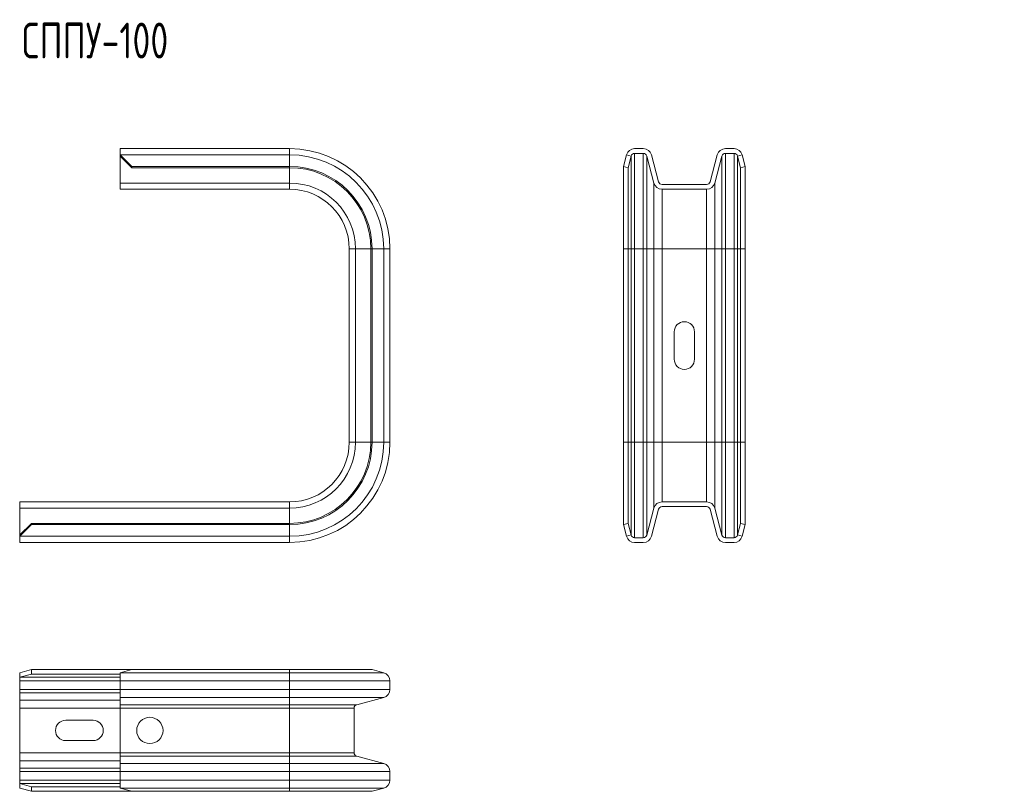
# Model space of a CAD drawing. Header units: millimetres. Extents: x -229 to 282, y -1446 to 292.
# Tile 2 of 3: x -229 to 183, y -456 to -133. Entities that reach past the tile are written whole.
import ezdxf

# ---------------------------------------------------------------- set-up
doc = ezdxf.new("R2010")
doc.units = ezdxf.units.MM
doc.styles.add('SLDTEXTSTYLE0', font='TXT', dxfattribs={"width": 0.7, "bigfont": 'bigfont'})

msp = doc.modelspace()

# ---------------------------------------------------------------- linework, layer by layer
at = {"color": 7, "linetype": 'Continuous', "lineweight": 15}
for p, q in [((-116.37, -186.72), (-187.37, -186.72)), ((-187.37, -189.31), (-187.37, -186.72)), ((-187.37, -189.35), (-187.37, -189.31)), ((-187.37, -189.35), (-182.37, -194.18)), ((-187.37, -189.87), (-187.37, -189.35)), ((23.41, -194.18), (24.7, -189.35)), ((24.71, -189.31), (24.7, -189.35)), ((24.7, -189.35), (26.63, -189.87)), ((31.72, -186.72), (28.09, -186.72)), ((28.09, -188.72), (31.72, -188.72)), ((38.11, -200.61), (35.1, -189.32)), ((62.71, -189.32), (59.7, -200.61)), ((69.72, -186.72), (66.09, -186.72)), ((66.09, -188.72), (69.72, -188.72)), ((71.18, -189.87), (73.11, -189.35)), ((73.11, -189.35), (73.1, -189.31)), ((73.11, -189.35), (74.41, -194.18)), ((-182.37, -194.7), (-187.37, -189.87)), ((-187.37, -201.12), (-187.37, -189.87)), ((26.63, -189.87), (25.34, -194.7)), ((26.63, -189.87), (26.64, -189.83)), ((33.17, -189.83), (36.18, -201.12)), ((61.63, -201.12), (64.64, -189.83)), ((71.17, -189.83), (71.18, -189.87)), ((72.47, -194.7), (71.18, -189.87)), ((-116.37, -194.18), (-182.37, -194.18)), ((-182.37, -194.18), (-182.37, -194.7)), ((-116.37, -194.7), (-182.37, -194.7)), ((25.34, -194.7), (23.41, -194.18)), ((23.41, -228.72), (23.41, -194.18)), ((25.34, -228.72), (25.34, -194.7)), ((74.41, -194.18), (72.47, -194.7)), ((72.47, -228.72), (72.47, -194.7)), ((74.41, -228.72), (74.41, -194.18)), ((-187.37, -203.72), (-187.37, -201.12)), ((58.25, -201.72), (39.56, -201.72)), ((-116.37, -203.72), (-187.37, -203.72)), ((39.56, -203.72), (58.25, -203.72)), ((-91.37, -309.72), (-91.37, -228.72)), ((-82.35, -309.72), (-82.35, -228.72)), ((-81.83, -309.72), (-81.83, -228.72)), ((-74.37, -309.72), (-74.37, -228.72)), ((23.41, -309.72), (23.41, -228.72)), ((25.34, -309.72), (25.34, -228.72)), ((72.47, -309.72), (72.47, -228.72)), ((74.41, -309.72), (74.41, -228.72)), ((44.66, -263.47), (44.66, -274.97)), ((53.16, -274.97), (53.16, -263.47)), ((23.41, -344.25), (23.41, -309.72)), ((25.34, -343.74), (25.34, -309.72)), ((72.47, -343.74), (72.47, -309.72)), ((74.41, -344.25), (74.41, -309.72)), ((-116.37, -334.72), (-229.37, -334.72)), ((-229.37, -334.72), (-229.37, -337.32)), ((-229.37, -337.32), (-229.37, -348.57)), ((33.17, -348.61), (36.18, -337.32)), ((38.11, -337.83), (35.1, -349.12)), ((39.56, -334.72), (58.25, -334.72)), ((58.25, -336.72), (39.56, -336.72)), ((62.71, -349.12), (59.7, -337.83)), ((61.63, -337.32), (64.64, -348.61)), ((-229.37, -348.57), (-224.37, -343.74)), ((-224.37, -344.25), (-229.37, -349.08)), ((-224.37, -343.74), (-224.37, -344.25)), ((-116.37, -343.74), (-224.37, -343.74)), ((-116.37, -344.25), (-224.37, -344.25)), ((23.41, -344.25), (25.34, -343.74)), ((24.7, -349.08), (23.41, -344.25)), ((25.34, -343.74), (26.63, -348.57)), ((71.18, -348.57), (72.47, -343.74)), ((72.47, -343.74), (74.41, -344.25)), ((74.41, -344.25), (73.11, -349.08)), ((-229.37, -349.08), (-229.37, -348.57)), ((-229.37, -349.08), (-229.37, -349.12)), ((-229.37, -349.12), (-229.37, -351.72)), ((26.63, -348.57), (24.7, -349.08)), ((24.71, -349.12), (24.7, -349.08)), ((26.63, -348.57), (26.64, -348.61)), ((28.09, -349.72), (31.72, -349.72)), ((66.09, -349.72), (69.72, -349.72)), ((71.17, -348.61), (71.18, -348.57)), ((73.11, -349.08), (71.18, -348.57)), ((73.11, -349.08), (73.1, -349.12)), ((-116.37, -351.72), (-229.37, -351.72)), ((31.72, -351.72), (28.09, -351.72)), ((69.72, -351.72), (66.09, -351.72)), ((-229.37, -406.28), (-224.37, -404.98)), ((-229.37, -408.21), (-229.37, -406.28)), ((-224.37, -406.91), (-229.37, -408.21)), ((-224.37, -404.98), (-224.37, -406.91)), ((-182.37, -404.98), (-224.37, -404.98)), ((-187.37, -406.91), (-224.37, -406.91)), ((-182.37, -404.98), (-187.37, -406.28)), ((-187.37, -406.29), (-187.37, -406.28)), ((-187.37, -409.67), (-187.37, -406.29)), ((-116.37, -404.98), (-182.37, -404.98)), ((-81.83, -404.98), (-116.37, -404.98)), ((-76.96, -406.29), (-81.83, -404.98)), ((-229.37, -408.21), (-229.37, -408.22)), ((-229.37, -408.22), (-229.37, -409.67)), ((-229.37, -409.67), (-229.37, -413.29)), ((-187.37, -413.29), (-187.37, -409.67)), ((-74.37, -413.29), (-74.37, -409.67)), ((-229.37, -413.29), (-229.37, -414.74)), ((-229.37, -414.74), (-229.37, -417.75)), ((-187.37, -416.68), (-187.37, -413.29)), ((-229.37, -417.75), (-229.37, -421.13)), ((-187.37, -419.69), (-187.37, -416.68)), ((-187.37, -421.13), (-187.37, -419.69)), ((-88.26, -419.69), (-76.97, -416.68)), ((-229.37, -421.13), (-229.37, -439.83)), ((-187.37, -439.83), (-187.37, -421.13)), ((-89.37, -439.83), (-89.37, -421.13)), ((-198.62, -426.23), (-210.12, -426.23)), ((-210.12, -434.73), (-198.62, -434.73)), ((-229.37, -439.83), (-229.37, -443.21)), ((-187.37, -441.28), (-187.37, -439.83)), ((-229.37, -443.21), (-229.37, -446.22)), ((-187.37, -444.29), (-187.37, -441.28)), ((-187.37, -447.67), (-187.37, -444.29)), ((-76.97, -444.29), (-88.26, -441.28)), ((-229.37, -446.22), (-229.37, -447.67)), ((-229.37, -447.67), (-229.37, -451.3)), ((-187.37, -451.3), (-187.37, -447.67)), ((-74.37, -451.3), (-74.37, -447.67)), ((-229.37, -451.3), (-229.37, -452.75)), ((-229.37, -452.75), (-229.37, -452.76)), ((-229.37, -452.76), (-224.37, -454.05)), ((-229.37, -454.69), (-229.37, -452.76)), ((-187.37, -454.68), (-187.37, -451.3)), ((-224.37, -455.98), (-229.37, -454.69)), ((-224.37, -454.05), (-224.37, -455.98)), ((-187.37, -454.05), (-224.37, -454.05)), ((-182.37, -455.98), (-224.37, -455.98)), ((-187.37, -454.69), (-187.37, -454.68)), ((-187.37, -454.69), (-182.37, -455.98)), ((-116.37, -455.98), (-182.37, -455.98)), ((-81.83, -455.98), (-116.37, -455.98)), ((-81.83, -455.98), (-76.96, -454.68))]:
    msp.add_line(p, q, dxfattribs=at)
at = {"color": 7, "linetype": 'Continuous', "lineweight": 0}
for p, q in [((-116.37, -189.31), (-187.37, -189.31)), ((-116.37, -189.31), (-116.37, -186.72)), ((-116.37, -194.18), (-116.37, -189.31)), ((28.09, -228.72), (28.09, -188.72)), ((31.72, -228.72), (31.72, -188.72)), ((66.09, -228.72), (66.09, -188.72)), ((69.72, -228.72), (69.72, -188.72)), ((26.64, -228.72), (26.64, -189.83)), ((33.17, -228.72), (33.17, -189.83)), ((64.64, -228.72), (64.64, -189.83)), ((71.17, -228.72), (71.17, -189.83)), ((-116.37, -194.7), (-116.37, -194.18)), ((-116.37, -201.12), (-116.37, -194.7)), ((-116.37, -201.12), (-187.37, -201.12)), ((-116.37, -203.72), (-116.37, -201.12)), ((36.18, -228.72), (36.18, -201.12)), ((61.63, -228.72), (61.63, -201.12)), ((39.56, -228.72), (39.56, -203.72)), ((58.25, -228.72), (58.25, -203.72)), ((-91.37, -228.72), (-88.77, -228.72)), ((-88.77, -228.72), (-82.35, -228.72)), ((-88.77, -309.72), (-88.77, -228.72)), ((-82.35, -228.72), (-81.83, -228.72)), ((-81.83, -228.72), (-76.96, -228.72)), ((-76.96, -309.72), (-76.96, -228.72)), ((-76.96, -228.72), (-74.37, -228.72)), ((23.41, -228.72), (25.34, -228.72)), ((25.34, -228.72), (26.64, -228.72)), ((26.64, -228.72), (28.09, -228.72)), ((26.64, -309.72), (26.64, -228.72)), ((28.09, -228.72), (31.72, -228.72)), ((28.09, -309.72), (28.09, -228.72)), ((31.72, -228.72), (33.17, -228.72)), ((31.72, -309.72), (31.72, -228.72)), ((33.17, -228.72), (36.18, -228.72)), ((33.17, -309.72), (33.17, -228.72)), ((36.18, -228.72), (39.56, -228.72)), ((36.18, -309.72), (36.18, -228.72)), ((39.56, -228.72), (58.25, -228.72)), ((39.56, -309.72), (39.56, -228.72)), ((58.25, -228.72), (61.63, -228.72)), ((58.25, -309.72), (58.25, -228.72)), ((61.63, -228.72), (64.64, -228.72)), ((61.63, -309.72), (61.63, -228.72)), ((64.64, -228.72), (66.09, -228.72)), ((64.64, -309.72), (64.64, -228.72)), ((66.09, -228.72), (69.72, -228.72)), ((66.09, -309.72), (66.09, -228.72)), ((69.72, -228.72), (71.17, -228.72)), ((69.72, -309.72), (69.72, -228.72)), ((71.17, -228.72), (72.47, -228.72)), ((71.17, -309.72), (71.17, -228.72)), ((72.47, -228.72), (74.41, -228.72)), ((-91.37, -309.72), (-88.77, -309.72)), ((-88.77, -309.72), (-82.35, -309.72)), ((-82.35, -309.72), (-81.83, -309.72)), ((-81.83, -309.72), (-76.96, -309.72)), ((-76.96, -309.72), (-74.37, -309.72)), ((23.41, -309.72), (25.34, -309.72)), ((25.34, -309.72), (26.64, -309.72)), ((26.64, -348.61), (26.64, -309.72)), ((26.64, -309.72), (28.09, -309.72)), ((28.09, -349.72), (28.09, -309.72)), ((28.09, -309.72), (31.72, -309.72)), ((31.72, -349.72), (31.72, -309.72)), ((31.72, -309.72), (33.17, -309.72)), ((33.17, -348.61), (33.17, -309.72)), ((33.17, -309.72), (36.18, -309.72)), ((36.18, -337.32), (36.18, -309.72)), ((36.18, -309.72), (39.56, -309.72)), ((39.56, -334.72), (39.56, -309.72)), ((39.56, -309.72), (58.25, -309.72)), ((58.25, -334.72), (58.25, -309.72)), ((58.25, -309.72), (61.63, -309.72)), ((61.63, -337.32), (61.63, -309.72)), ((61.63, -309.72), (64.64, -309.72)), ((64.64, -348.61), (64.64, -309.72)), ((64.64, -309.72), (66.09, -309.72)), ((66.09, -349.72), (66.09, -309.72)), ((66.09, -309.72), (69.72, -309.72)), ((69.72, -349.72), (69.72, -309.72)), ((69.72, -309.72), (71.17, -309.72)), ((71.17, -348.61), (71.17, -309.72)), ((71.17, -309.72), (72.47, -309.72)), ((72.47, -309.72), (74.41, -309.72)), ((-116.37, -337.32), (-229.37, -337.32)), ((-116.37, -334.72), (-116.37, -337.32)), ((-116.37, -337.32), (-116.37, -343.74)), ((-116.37, -343.74), (-116.37, -344.25)), ((-116.37, -344.25), (-116.37, -349.12)), ((-116.37, -349.12), (-229.37, -349.12)), ((-116.37, -349.12), (-116.37, -351.72)), ((-116.37, -406.29), (-187.37, -406.29)), ((-116.37, -406.29), (-116.37, -404.98)), ((-116.37, -409.67), (-116.37, -406.29)), ((-76.96, -406.29), (-116.37, -406.29)), ((-187.37, -408.22), (-229.37, -408.22)), ((-187.37, -409.67), (-229.37, -409.67)), ((-116.37, -409.67), (-187.37, -409.67)), ((-116.37, -413.29), (-116.37, -409.67)), ((-74.37, -409.67), (-116.37, -409.67)), ((-187.37, -413.29), (-229.37, -413.29)), ((-187.37, -414.74), (-229.37, -414.74)), ((-116.37, -413.29), (-187.37, -413.29)), ((-74.37, -413.29), (-116.37, -413.29)), ((-116.37, -416.68), (-116.37, -413.29)), ((-187.37, -417.75), (-229.37, -417.75)), ((-116.37, -416.68), (-187.37, -416.68)), ((-116.37, -419.69), (-187.37, -419.69)), ((-76.97, -416.68), (-116.37, -416.68)), ((-116.37, -419.69), (-116.37, -416.68)), ((-88.26, -419.69), (-116.37, -419.69)), ((-116.37, -421.13), (-116.37, -419.69)), ((-187.37, -421.13), (-229.37, -421.13)), ((-116.37, -421.13), (-187.37, -421.13)), ((-89.37, -421.13), (-116.37, -421.13)), ((-116.37, -439.83), (-116.37, -421.13)), ((-187.37, -439.83), (-229.37, -439.83)), ((-116.37, -439.83), (-187.37, -439.83)), ((-116.37, -441.28), (-116.37, -439.83)), ((-89.37, -439.83), (-116.37, -439.83)), ((-187.37, -443.21), (-229.37, -443.21)), ((-116.37, -441.28), (-187.37, -441.28)), ((-116.37, -444.29), (-187.37, -444.29)), ((-116.37, -444.29), (-116.37, -441.28)), ((-88.26, -441.28), (-116.37, -441.28)), ((-116.37, -447.67), (-116.37, -444.29)), ((-76.97, -444.29), (-116.37, -444.29)), ((-187.37, -446.22), (-229.37, -446.22)), ((-187.37, -447.67), (-229.37, -447.67)), ((-116.37, -447.67), (-187.37, -447.67)), ((-116.37, -451.3), (-116.37, -447.67)), ((-74.37, -447.67), (-116.37, -447.67)), ((-187.37, -451.3), (-229.37, -451.3)), ((-187.37, -452.75), (-229.37, -452.75)), ((-116.37, -451.3), (-187.37, -451.3)), ((-74.37, -451.3), (-116.37, -451.3)), ((-116.37, -454.68), (-116.37, -451.3)), ((-116.37, -454.68), (-187.37, -454.68)), ((-76.96, -454.68), (-116.37, -454.68)), ((-116.37, -455.98), (-116.37, -454.68))]:
    msp.add_line(p, q, dxfattribs=at)
at = {"color": 7, "linetype": 'Continuous', "lineweight": 15}
msp.add_circle((-174.87, -430.48), 5.5, dxfattribs=at)
for centre, radius, start, end in [((-116.37, -228.72), 42, 0, 90), ((28.09, -190.22), 3.5, 90, 165), ((28.09, -190.22), 1.5, 90, 165), ((31.72, -190.22), 3.5, 14.9314, 90), ((31.72, -190.22), 1.5, 14.9314, 90), ((66.09, -190.22), 3.5, 90, 165.0686), ((66.09, -190.22), 1.5, 90, 165.0686), ((69.72, -190.22), 3.5, 15, 90), ((69.72, -190.22), 1.5, 15, 90), ((-116.37, -228.72), 34.54, 0, 90), ((-116.37, -228.72), 34.02, 0, 90), ((39.56, -200.22), 3.5, 194.9314, 270), ((39.56, -200.22), 1.5, 194.9314, 270), ((58.25, -200.22), 1.5, 270, 345.0686), ((58.25, -200.22), 3.5, 270, 345.0686), ((-116.37, -228.72), 25, 0, 90), ((48.91, -263.47), 4.25, 0, 180), ((48.91, -274.97), 4.25, 180, 0), ((-116.37, -309.72), 34.54, 270, 0), ((-116.37, -309.72), 34.02, 270, 0), ((-116.37, -309.72), 42, 270, 0), ((-116.37, -309.72), 25, 270, 0), ((39.56, -338.22), 3.5, 90, 165.0686), ((39.56, -338.22), 1.5, 90, 165.0686), ((58.25, -338.22), 3.5, 14.9314, 90), ((58.25, -338.22), 1.5, 14.9314, 90), ((28.09, -348.22), 3.5, 195, 270), ((28.09, -348.22), 1.5, 195, 270), ((31.72, -348.22), 1.5, 270, 345.0686), ((31.72, -348.22), 3.5, 270, 345.0686), ((66.09, -348.22), 3.5, 194.9314, 270), ((66.09, -348.22), 1.5, 194.9314, 270), ((69.72, -348.22), 1.5, 270, 345), ((69.72, -348.22), 3.5, 270, 345), ((-77.87, -409.67), 3.5, 0, 75), ((-77.87, -413.29), 3.5, 284.9314, 0), ((-87.87, -421.13), 1.5, 104.9314, 180), ((-210.12, -430.48), 4.25, 90, 270), ((-198.62, -430.48), 4.25, 270, 90), ((-87.87, -439.83), 1.5, 180, 255.0686), ((-77.87, -447.67), 3.5, 0, 75.0686), ((-77.87, -451.3), 3.5, 285, 0)]:
    msp.add_arc(centre, radius, start, end, dxfattribs=at)
at = {"color": 7, "linetype": 'Continuous', "lineweight": 0}
for centre, radius, start, end in [((-116.37, -228.72), 39.41, 0, 90), ((-116.37, -228.72), 27.6, 0, 90), ((-116.37, -309.72), 39.41, 270, 0), ((-116.37, -309.72), 27.6, 270, 0)]:
    msp.add_arc(centre, radius, start, end, dxfattribs=at)

# ---------------------------------------------------------------- texts
at = {"color": 7, "linetype": 'Continuous', "lineweight": 0, "insert": (-228.44, -133.94), "char_height": 15, "attachment_point": 1, "style": 'SLDTEXTSTYLE0'}
msp.add_mtext('\\M+18452\\M+18450\\M+18450\\M+18454-100', dxfattribs=at)

doc.saveas('drawing.dxf')
